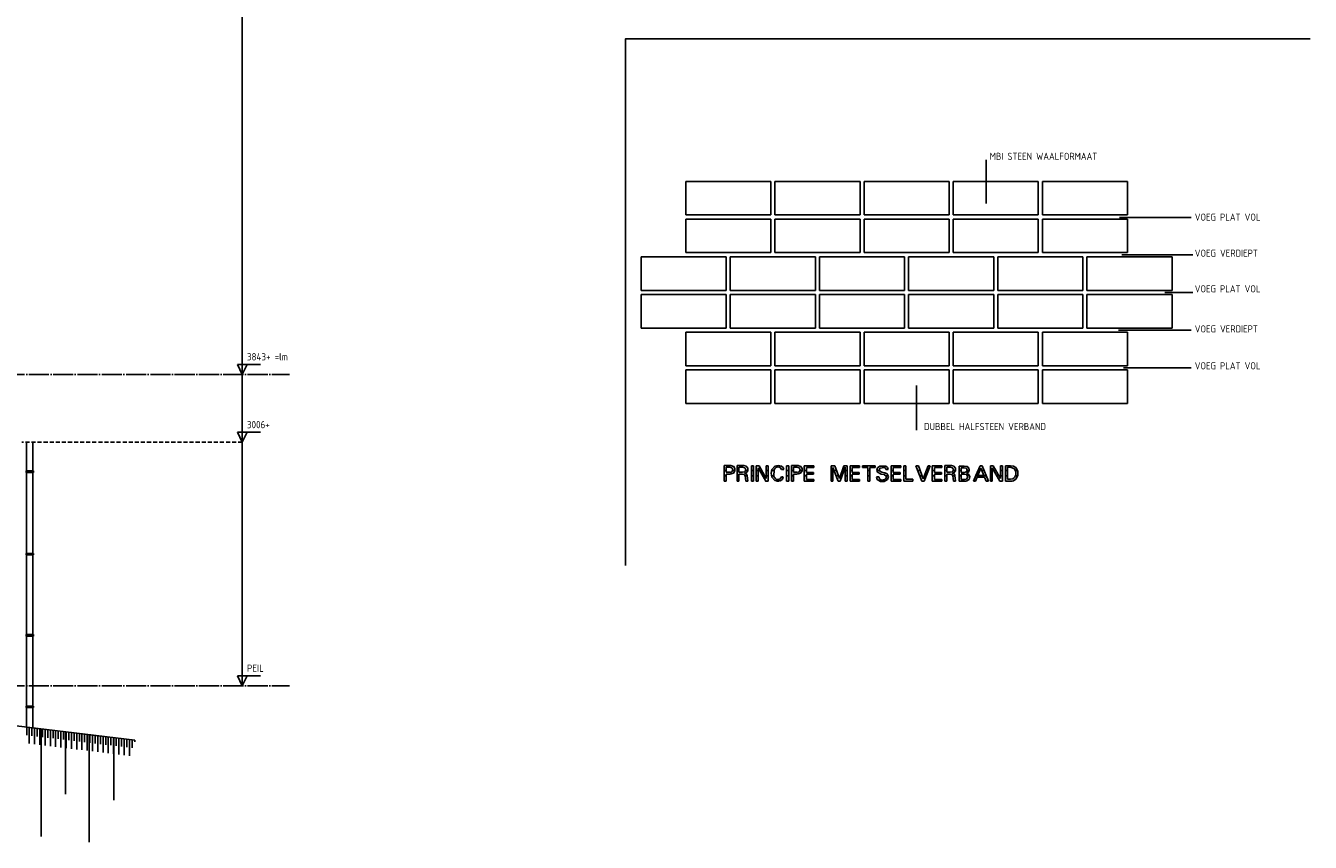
# Model space of a CAD drawing. Extents: x -52900 to 20500, y -12590 to 19148.
# Tile 32 of 39: x 4651 to 20500, y -10614 to -536. Entities that reach past the tile are written whole.
import ezdxf

# ---------------------------------------------------------------- set-up
doc = ezdxf.new("R2010")
doc.units = 0
doc.header["$MEASUREMENT"] = 0
for name, pattern in [('DASHDOT', [300, 250, -25, 0, -25]), ('DASHED', [75, 50, -25]), ('DOT', [50, 0, -50])]:
    doc.linetypes.add(name, pattern=pattern)
for name, color, linetype in [('LAYER01', 7, 'CONTINUOUS'), ('LAYER108', 2, 'DOT'), ('LAYER11', 3, 'CONTINUOUS'), ('LAYER52', 7, 'DASHED')]:
    doc.layers.add(name, color=color, linetype=linetype)
doc.styles.get("Standard").update_dxf_attribs({"font": 'isocp.shx'})

msp = doc.modelspace()

# ---------------------------------------------------------------- linework, layer by layer
at = {"layer": 'LAYER01', "color": 5, "linetype": 'Continuous'}
for p, q in [((7322.12755, -8682.09305), (7322.12755, 317.90705)), ((16499.3744, -2732.3429), (16499.3744, -2192.34275)), ((12794.37485, -2457.3433), (13844.3741, -2457.3433)), ((12794.37485, -2872.34285), (12794.37485, -2457.3433)), ((13844.3741, -2457.3433), (13844.3741, -2872.34285)), ((13894.37255, -2457.3433), (14944.37865, -2457.3433)), ((13894.37255, -2872.34285), (13894.37255, -2457.3433)), ((14944.37865, -2457.3433), (14944.37865, -2872.34285)), ((14994.37715, -2457.3433), (16044.37715, -2457.3433)), ((14994.37715, -2872.34285), (14994.37715, -2457.3433)), ((16044.37715, -2457.3433), (16044.37715, -2872.34285)), ((16094.3756, -2457.3433), (17144.3756, -2457.3433)), ((16094.3756, -2872.34285), (16094.3756, -2457.3433)), ((17144.3756, -2457.3433), (17144.3756, -2872.34285)), ((17194.3741, -2457.3433), (18244.37255, -2457.3433)), ((17194.3741, -2872.34285), (17194.3741, -2457.3433)), ((18244.37255, -2457.3433), (18244.37255, -2872.34285)), ((13844.3741, -2872.34285), (12794.37485, -2872.34285)), ((12794.37485, -2922.344), (13844.3741, -2922.344)), ((12794.37485, -3337.3436), (12794.37485, -2922.344)), ((13844.3741, -2922.344), (13844.3741, -3337.3436)), ((14944.37865, -2872.34285), (13894.37255, -2872.34285)), ((13894.37255, -2922.344), (14944.37865, -2922.344)), ((13894.37255, -3337.3436), (13894.37255, -2922.344)), ((14944.37865, -2922.344), (14944.37865, -3337.3436)), ((16044.37715, -2872.34285), (14994.37715, -2872.34285)), ((14994.37715, -2922.344), (16044.37715, -2922.344)), ((14994.37715, -3337.3436), (14994.37715, -2922.344)), ((16044.37715, -2922.344), (16044.37715, -3337.3436)), ((17144.3756, -2872.34285), (16094.3756, -2872.34285)), ((16094.3756, -2922.344), (17144.3756, -2922.344)), ((16094.3756, -3337.3436), (16094.3756, -2922.344)), ((17144.3756, -2922.344), (17144.3756, -3337.3436)), ((18244.37255, -2872.34285), (17194.3741, -2872.34285)), ((17194.3741, -2922.344), (18244.37255, -2922.344)), ((17194.3741, -3337.3436), (17194.3741, -2922.344)), ((18144.3741, -2902.343), (19029.3747, -2902.343)), ((18244.37255, -2922.344), (18244.37255, -3337.3436)), ((12244.37255, -3387.3432), (13294.37715, -3387.3432)), ((12244.37255, -3802.3426), (12244.37255, -3387.3432)), ((13844.3741, -3337.3436), (12794.37485, -3337.3436)), ((13294.37715, -3387.3432), (13294.37715, -3802.3426)), ((13344.37715, -3387.3432), (14394.3756, -3387.3432)), ((13344.37715, -3802.3426), (13344.37715, -3387.3432)), ((14944.37865, -3337.3436), (13894.37255, -3337.3436)), ((14394.3756, -3387.3432), (14394.3756, -3802.3426)), ((14444.3756, -3387.3432), (15494.3741, -3387.3432)), ((14444.3756, -3802.3426), (14444.3756, -3387.3432)), ((16044.37715, -3337.3436), (14994.37715, -3337.3436)), ((15494.3741, -3387.3432), (15494.3741, -3802.3426)), ((15544.3741, -3387.3432), (16594.37255, -3387.3432)), ((15544.3741, -3802.3426), (15544.3741, -3387.3432)), ((17144.3756, -3337.3436), (16094.3756, -3337.3436)), ((16594.37255, -3387.3432), (16594.37255, -3802.3426)), ((16644.37865, -3387.3432), (17694.37715, -3387.3432)), ((16644.37865, -3802.3426), (16644.37865, -3387.3432)), ((18244.37255, -3337.3436), (17194.3741, -3337.3436)), ((17694.37715, -3387.3432), (17694.37715, -3802.3426)), ((17744.37715, -3387.3432), (18794.3756, -3387.3432)), ((17744.37715, -3802.3426), (17744.37715, -3387.3432)), ((18174.37285, -3362.3432), (19049.3759, -3362.3432)), ((18794.3756, -3387.3432), (18794.3756, -3802.3426)), ((13294.37715, -3802.3426), (12244.37255, -3802.3426)), ((14394.3756, -3802.3426), (13344.37715, -3802.3426)), ((15494.3741, -3802.3426), (14444.3756, -3802.3426)), ((16594.37255, -3802.3426), (15544.3741, -3802.3426)), ((17694.37715, -3802.3426), (16644.37865, -3802.3426)), ((18794.3756, -3802.3426), (17744.37715, -3802.3426)), ((12244.37255, -3852.34375), (13294.37715, -3852.34375)), ((12244.37255, -4267.3435), (12244.37255, -3852.34375)), ((13294.37715, -3852.34375), (13294.37715, -4267.3435)), ((13344.37715, -3852.34375), (14394.3756, -3852.34375)), ((13344.37715, -4267.3435), (13344.37715, -3852.34375)), ((14394.3756, -3852.34375), (14394.3756, -4267.3435)), ((14444.3756, -3852.34375), (15494.3741, -3852.34375)), ((14444.3756, -4267.3435), (14444.3756, -3852.34375)), ((15494.3741, -3852.34375), (15494.3741, -4267.3435)), ((15544.3741, -3852.34375), (16594.37255, -3852.34375)), ((15544.3741, -4267.3435), (15544.3741, -3852.34375)), ((16594.37255, -3852.34375), (16594.37255, -4267.3435)), ((16644.37865, -3852.34375), (17694.37715, -3852.34375)), ((16644.37865, -4267.3435), (16644.37865, -3852.34375)), ((17694.37715, -3852.34375), (17694.37715, -4267.3435)), ((17744.37715, -3852.34375), (18794.3756, -3852.34375)), ((17744.37715, -4267.3435), (17744.37715, -3852.34375)), ((18704.37315, -3827.34415), (19049.3759, -3827.34415)), ((18794.3756, -3852.34375), (18794.3756, -4267.3435)), ((13294.37715, -4267.3435), (12244.37255, -4267.3435)), ((14394.3756, -4267.3435), (13344.37715, -4267.3435)), ((15494.3741, -4267.3435), (14444.3756, -4267.3435)), ((16594.37255, -4267.3435), (15544.3741, -4267.3435)), ((17694.37715, -4267.3435), (16644.37865, -4267.3435)), ((18794.3756, -4267.3435), (17744.37715, -4267.3435)), ((12794.37485, -4317.34315), (13844.3741, -4317.34315)), ((12794.37485, -4732.34255), (12794.37485, -4317.34315)), ((13844.3741, -4317.34315), (13844.3741, -4732.34255)), ((13894.37255, -4317.34315), (14944.37865, -4317.34315)), ((13894.37255, -4732.34255), (13894.37255, -4317.34315)), ((14944.37865, -4317.34315), (14944.37865, -4732.34255)), ((14994.37715, -4317.34315), (16044.37715, -4317.34315)), ((14994.37715, -4732.34255), (14994.37715, -4317.34315)), ((16044.37715, -4317.34315), (16044.37715, -4732.34255)), ((16094.3756, -4317.34315), (17144.3756, -4317.34315)), ((16094.3756, -4732.34255), (16094.3756, -4317.34315)), ((17144.3756, -4317.34315), (17144.3756, -4732.34255)), ((17194.3741, -4317.34315), (18244.37255, -4317.34315)), ((17194.3741, -4732.34255), (17194.3741, -4317.34315)), ((18134.37655, -4292.34315), (19029.3747, -4292.34315)), ((18244.37255, -4317.34315), (18244.37255, -4732.34255)), ((7548.37645, -4716.59315), (7262.12385, -4716.59315)), ((7262.12385, -4716.59315), (7322.12755, -4839.09265)), ((7322.12755, -4839.09265), (7322.12755, -4646.59385)), ((7322.12755, -4839.09265), (7382.12435, -4716.59315)), ((13844.3741, -4732.34255), (12794.37485, -4732.34255)), ((14944.37865, -4732.34255), (13894.37255, -4732.34255)), ((16044.37715, -4732.34255), (14994.37715, -4732.34255)), ((17144.3756, -4732.34255), (16094.3756, -4732.34255)), ((18244.37255, -4732.34255), (17194.3741, -4732.34255)), ((12794.37485, -4782.34365), (13844.3741, -4782.34365)), ((12794.37485, -5197.34345), (12794.37485, -4782.34365)), ((13844.3741, -4782.34365), (13844.3741, -5197.34345)), ((13894.37255, -4782.34365), (14944.37865, -4782.34365)), ((13894.37255, -5197.34345), (13894.37255, -4782.34365)), ((14944.37865, -4782.34365), (14944.37865, -5197.34345)), ((14994.37715, -4782.34365), (16044.37715, -4782.34365)), ((14994.37715, -5197.34345), (14994.37715, -4782.34365)), ((16044.37715, -4782.34365), (16044.37715, -5197.34345)), ((16094.3756, -4782.34365), (17144.3756, -4782.34365)), ((16094.3756, -5197.34345), (16094.3756, -4782.34365)), ((17144.3756, -4782.34365), (17144.3756, -5197.34345)), ((17194.3741, -4782.34365), (18244.37255, -4782.34365)), ((17194.3741, -5197.34345), (17194.3741, -4782.34365)), ((18194.3741, -4757.34405), (19029.3747, -4757.34405)), ((18244.37255, -4782.34365), (18244.37255, -5197.34345)), ((15639.37685, -4977.34375), (15639.37685, -5527.3426)), ((13844.3741, -5197.34345), (12794.37485, -5197.34345)), ((14944.37865, -5197.34345), (13894.37255, -5197.34345)), ((16044.37715, -5197.34345), (14994.37715, -5197.34345)), ((17144.3756, -5197.34345), (16094.3756, -5197.34345)), ((18244.37255, -5197.34345), (17194.3741, -5197.34345)), ((7322.12755, -5676.0929), (7322.12755, -5483.59375)), ((7548.37645, -5553.59305), (7262.12385, -5553.59305)), ((7262.12385, -5553.59305), (7322.12755, -5676.0929)), ((7322.12755, -5676.0929), (7382.12435, -5553.59305)), ((7322.12755, -8682.09305), (7322.12755, -8489.5935)), ((7548.37645, -8559.5932), (7262.12385, -8559.5932)), ((7262.12385, -8559.5932), (7322.12755, -8682.09305)), ((7322.12755, -8682.09305), (7382.12435, -8559.5932))]:
    msp.add_line(p, q, dxfattribs=at)
at = {"layer": 'LAYER01', "color": 1, "linetype": 'DASHDOT'}
for p, q in [((-49630.1239, -4839.15595), (7906.25, -4839.15595)), ((-49630.1239, -8682.1556), (7906.25, -8682.1556))]:
    msp.add_line(p, q, dxfattribs=at)
at = {"layer": 'LAYER01', "color": 5, "linetype": 'DASHED'}
msp.add_line((7322.12755, -5676.0929), (4602.00005, -5676.0929), dxfattribs=at)
at = {"layer": 'LAYER01', "color": 1, "linetype": 'Continuous'}
for p, q in [((4841.50085, -9212.39015), (4841.50085, -10542.39045)), ((5143.49935, -9248.8899), (5143.49935, -10020.89005)), ((5435.50035, -9284.18655), (5435.50035, -10614.18685)), ((5737.49925, -9320.6871), (5737.49925, -10092.68725))]:
    msp.add_line(p, q, dxfattribs=at)
msp.add_lwpolyline([(20500, -700), (12050, -700), (12050, -7200)], dxfattribs=at)
at = {"layer": 'LAYER108', "color": 5, "linetype": 'Continuous'}
for p, q in [((13269.3741, -6088.82715), (13269.3741, -5965.93665)), ((13269.3741, -5965.93665), (13351.8738, -5965.93665)), ((13293.1244, -6016.79725), (13293.1244, -5984.6096)), ((13293.1244, -5984.6096), (13337.19025, -5984.6096)), ((13293.1244, -6048.28035), (13293.1244, -6016.79725)), ((13337.19025, -5984.6096), (13364.19525, -5991.83085)), ((13351.8738, -5965.93665), (13381.96715, -5974.3225)), ((13376.81275, -6017.0521), (13364.27, -6042.1135)), ((13364.37835, -5991.8751), (13376.81275, -6017.0521)), ((13381.87865, -5974.218), (13401.18255, -5999.7673)), ((13401.18255, -5999.7673), (13401.18255, -6031.79475)), ((13427.50245, -6088.82715), (13427.50245, -5965.93665)), ((13427.50245, -5965.93665), (13509.68475, -5965.93665)), ((13451.25275, -6016.79725), (13451.25275, -5984.6096)), ((13451.25275, -5984.6096), (13495.3125, -5984.6096)), ((13451.25275, -6047.266), (13451.25275, -6016.79725)), ((13495.3125, -5984.6096), (13522.3175, -5991.951)), ((13509.68475, -5965.93665), (13539.8102, -5974.1783)), ((13534.62525, -6017.0521), (13522.0825, -6042.1135)), ((13522.19085, -5991.8751), (13534.62525, -6017.0521)), ((13540.0009, -5974.218), (13559.1339, -5998.53095)), ((13559.1339, -5998.53095), (13559.01335, -6029.47275)), ((13603.75215, -6070.4674), (13603.75215, -5967.65555)), ((13603.75215, -5967.65555), (13630.62285, -5967.65555)), ((13630.62285, -5967.65555), (13630.62285, -6157.3433)), ((13665.00245, -6070.4674), (13665.00245, -5967.65555)), ((13665.00245, -5967.65555), (13700.3128, -5967.65555)), ((13780.9387, -6157.3433), (13687.81585, -5993.90565)), ((13687.81585, -5993.90565), (13687.81585, -6157.3433)), ((13700.3128, -5967.65555), (13788.1241, -6123.43675)), ((13788.1241, -6123.43675), (13788.1241, -5967.65555)), ((13788.1241, -5967.65555), (13813.12715, -5967.65555)), ((13813.12715, -5967.65555), (13813.12715, -6157.3433)), ((13849.50865, -6060.37825), (13856.752, -6014.1632)), ((13856.5613, -6014.13955), (13893.9865, -5971.53205)), ((13884.6863, -6014.13955), (13883.05205, -6098.1758)), ((13907.49815, -5988.12525), (13884.64205, -6014.08425)), ((13894.0628, -5971.5622), (13934.375, -5963.24885)), ((13933.28705, -5980.94215), (13907.5485, -5988.2866)), ((13959.0622, -5988.12525), (13933.28705, -5980.94215)), ((13934.375, -5963.24885), (13974.70095, -5971.56675)), ((13974.6872, -6014.13955), (13959.13695, -5988.23435)), ((13974.6872, -5971.5622), (13994.63805, -5988.9389)), ((13987.18565, -6014.13955), (13974.6872, -6014.13955)), ((14002.8122, -6014.13955), (13987.18565, -6014.13955)), ((13994.63805, -5988.9389), (14002.742, -6014.1556)), ((14037.8128, -6070.4674), (14037.8128, -5967.65555)), ((14037.8128, -5967.65555), (14064.9994, -5967.65555)), ((14064.9994, -5967.65555), (14064.9994, -6157.3433)), ((14099.0631, -6088.82715), (14099.0631, -5965.93665)), ((14099.0631, -5965.93665), (14181.5628, -5965.93665)), ((14123.12315, -6016.79725), (14123.12315, -5984.6096)), ((14123.12315, -5984.6096), (14166.87315, -5984.6096)), ((14123.12315, -6048.28035), (14123.12315, -6016.79725)), ((14166.87315, -5984.6096), (14193.88275, -5991.83085)), ((14181.5628, -5965.93665), (14211.6562, -5974.3225)), ((14206.50175, -6017.00135), (14193.95295, -6042.11045)), ((14194.0613, -5991.8751), (14206.50175, -6017.00135)), ((14211.5616, -5974.218), (14230.8716, -5999.76885)), ((14230.8716, -5999.76885), (14230.8716, -6031.7932)), ((14257.18535, -6060.07765), (14257.18535, -5966.5619)), ((14257.18535, -5966.5619), (14374.68565, -5966.5619)), ((14374.68565, -5988.4369), (14283.1253, -5988.4369)), ((14283.1253, -5988.4369), (14283.1253, -6048.9834)), ((14374.68565, -5966.5619), (14374.68565, -5988.4369)), ((14587.49845, -6068.359), (14587.49845, -5967.96875)), ((14587.49845, -5967.96875), (14633.12225, -5967.96875)), ((14673.75185, -6157.3433), (14610.31035, -5987.3432)), ((14610.31035, -5987.3432), (14610.31035, -6157.3433)), ((14633.12225, -5967.96875), (14689.37835, -6124.45295)), ((14689.37835, -6124.45295), (14743.1259, -5967.96875)), ((14760.93595, -5986.327), (14698.7488, -6157.3433)), ((14743.1259, -5967.96875), (14785.93905, -5967.96875)), ((14760.93595, -6157.3433), (14760.93595, -5986.327)), ((14785.93905, -5967.96875), (14785.93905, -6157.3433)), ((14822.50365, -6060.07765), (14822.50365, -5966.5619)), ((14822.50365, -5966.5619), (14940.00245, -5966.5619)), ((14940.00245, -5988.4369), (14848.4375, -5988.4369)), ((14848.4375, -5988.4369), (14848.4375, -6048.9834)), ((14940.00245, -5966.5619), (14940.00245, -5988.4369)), ((14976.87835, -5987.03155), (14976.87835, -5966.24985)), ((14976.87835, -5966.24985), (15055.62895, -5966.24985)), ((15041.2491, -5987.03155), (14976.87835, -5987.03155)), ((15041.2491, -6157.3433), (15041.2491, -5987.03155)), ((15055.62895, -5966.24985), (15129.37775, -5966.24985)), ((15129.37775, -5987.03155), (15067.18905, -5987.03155)), ((15067.18905, -5987.03155), (15067.18905, -6157.3433)), ((15129.37775, -5966.24985), (15129.37775, -5987.03155)), ((15152.20945, -6020.7859), (15160.4843, -5993.4326)), ((15161.56005, -6047.73445), (15152.20945, -6020.7859)), ((15160.62315, -5993.35975), (15189.70945, -5972.21565)), ((15192.18595, -5995.46815), (15179.7882, -6014.47525)), ((15179.7882, -6014.47525), (15187.3047, -6035.9295)), ((15189.69115, -5972.26485), (15261.67295, -5972.74435)), ((15240.9378, -5988.20265), (15192.06545, -5995.4712)), ((15257.96965, -5997.0257), (15240.7547, -5988.2519)), ((15264.6881, -6015.1558), (15257.96965, -5997.0257)), ((15261.56615, -5972.57805), (15281.97785, -5989.90745)), ((15278.12345, -6015.1558), (15264.6881, -6015.1558)), ((15290.9378, -6015.1558), (15278.12345, -6015.1558)), ((15281.97785, -5989.90745), (15291.127, -6015.00855)), ((15329.06645, -6060.07765), (15329.06645, -5966.5619)), ((15329.06645, -5966.5619), (15446.56525, -5966.5619)), ((15446.56525, -5988.4369), (15354.9988, -5988.4369)), ((15354.9988, -5988.4369), (15354.9988, -6048.9834)), ((15446.56525, -5966.5619), (15446.56525, -5988.4369)), ((15483.1238, -6072.18665), (15483.1238, -5968.98345)), ((15483.1238, -5968.98345), (15509.0637, -5968.98345)), ((15509.0637, -5968.98345), (15509.0637, -6134.531)), ((15707.1869, -6158.1253), (15634.375, -5968.74925)), ((15634.375, -5968.74925), (15650.00155, -5968.74925)), ((15650.00155, -5968.74925), (15664.3738, -5968.74925)), ((15664.3738, -5968.74925), (15722.50365, -6130.39015)), ((15722.50365, -6130.39015), (15785.93905, -5968.74925)), ((15810.93445, -5968.74925), (15735.00215, -6158.1253)), ((15785.93905, -5968.74925), (15810.93445, -5968.74925)), ((15835.9375, -6060.07765), (15835.9375, -5966.5619)), ((15835.9375, -5966.5619), (15953.4378, -5966.5619)), ((15953.4378, -5988.4369), (15861.87745, -5988.4369)), ((15861.87745, -5988.4369), (15861.87745, -6048.9834)), ((15953.4378, -5966.5619), (15953.4378, -5988.4369)), ((15990.00245, -6088.82715), (15990.00245, -5965.93665)), ((15990.00245, -5965.93665), (16072.5006, -5965.93665)), ((16014.06095, -6016.79725), (16014.06095, -5984.6096)), ((16014.06095, -5984.6096), (16058.12835, -5984.6096)), ((16014.06095, -6047.266), (16014.06095, -6016.79725)), ((16058.12835, -5984.6096), (16085.12575, -5991.951)), ((16072.5006, -5965.93665), (16102.62605, -5974.1783)), ((16097.435, -6017.0521), (16084.89225, -6042.1135)), ((16084.9991, -5991.8751), (16097.435, -6017.0521)), ((16102.4994, -5974.218), (16121.7224, -5998.37725)), ((16121.7224, -5998.37725), (16121.7407, -6029.20835)), ((16166.2506, -6049.6876), (16166.2506, -5971.7964)), ((16166.2506, -5971.7964), (16230.3131, -5971.7964)), ((16190.31065, -6022.6555), (16190.31065, -5991.48405)), ((16190.31065, -5991.48405), (16230.3131, -5991.48405)), ((16190.31065, -6049.6876), (16190.31065, -6022.6555)), ((16230.3131, -5971.7964), (16264.6164, -5976.97065)), ((16230.3131, -5991.48405), (16256.27135, -5997.62075)), ((16266.6687, -6020.1229), (16256.2027, -6042.46485)), ((16256.25305, -5997.7333), (16266.6687, -6020.1229)), ((16264.6866, -5976.9531), (16286.07485, -5994.21615)), ((16292.5064, -6020.9141), (16281.3446, -6046.006)), ((16286.07485, -5994.21615), (16292.5064, -6020.9141)), ((16373.43595, -6085.7025), (16425, -5966.24985)), ((16399.68565, -6086.01455), (16436.56005, -5995.70235)), ((16425, -5966.24985), (16450.93995, -5966.24985)), ((16436.56005, -5995.70235), (16473.1247, -6086.01455)), ((16450.93995, -5966.24985), (16528.75365, -6157.03125)), ((16553.7491, -6070.4674), (16553.7491, -5967.65555)), ((16553.7491, -5967.65555), (16589.06095, -5967.65555)), ((16669.68535, -6157.3433), (16576.5625, -5993.90565)), ((16576.5625, -5993.90565), (16576.5625, -6157.3433)), ((16589.06095, -5967.65555), (16677.1881, -6123.43675)), ((16677.1881, -6123.43675), (16677.1881, -5967.65555)), ((16677.1881, -5967.65555), (16701.8753, -5967.65555)), ((16701.8753, -5967.65555), (16701.8753, -6157.3433)), ((16738.7497, -6071.4836), (16738.7497, -5966.5619)), ((16738.7497, -5966.5619), (16802.19115, -5966.5619)), ((16764.68965, -6071.4836), (16764.68965, -5986.327)), ((16764.68965, -5986.327), (16802.19115, -5986.327)), ((16802.19115, -5966.5619), (16837.1338, -5970.932)), ((16802.19115, -5986.327), (16849.9298, -6007.0675)), ((16837.1338, -5970.932), (16867.63915, -5988.36405)), ((16850, -6007.1083), (16864.97955, -6041.3349)), ((16867.5003, -5988.4369), (16890.3183, -6034.6363)), ((13269.3741, -6157.3433), (13269.3741, -6088.82715)), ((13293.1244, -6157.3433), (13269.3741, -6157.3433)), ((13337.19025, -6048.28035), (13293.1244, -6048.28035)), ((13337.19025, -6069.06205), (13293.1244, -6069.06205)), ((13293.1244, -6069.06205), (13293.1244, -6157.3433)), ((13337.19025, -6069.06205), (13337.19025, -6069.06205)), ((13381.87865, -6057.2647), (13337.27875, -6069.09675)), ((13364.37835, -6042.0315), (13337.35505, -6048.36425)), ((13401.18255, -6031.79475), (13381.87865, -6057.3456)), ((13427.50245, -6157.3433), (13427.50245, -6088.82715)), ((13451.25275, -6157.3433), (13427.50245, -6157.3433)), ((13495.3125, -6047.266), (13451.25275, -6047.266)), ((13495.3125, -6069.06205), (13451.25275, -6069.06205)), ((13451.25275, -6069.06205), (13451.25275, -6157.3433)), ((13522.19085, -6042.0315), (13495.17975, -6047.1977)), ((13515.76995, -6074.7032), (13495.32015, -6068.98615)), ((13526.56555, -6092.968), (13515.76995, -6074.7032)), ((13519.0628, -6058.67195), (13541.32385, -6067.49955)), ((13540.0009, -6053.51485), (13519.2276, -6058.7513)), ((13534.6878, -6157.3433), (13526.56555, -6092.968)), ((13559.68475, -6157.3433), (13534.6878, -6157.3433)), ((13559.01335, -6029.47275), (13539.6271, -6053.6747)), ((13541.32385, -6067.49955), (13552.2705, -6088.7829)), ((13552.4994, -6088.82715), (13559.68475, -6157.3433)), ((13603.75215, -6157.3433), (13603.75215, -6070.4674)), ((13630.62285, -6157.3433), (13603.75215, -6157.3433)), ((13665.00245, -6157.3433), (13665.00245, -6070.4674)), ((13687.81585, -6157.3433), (13665.00245, -6157.3433)), ((13813.12715, -6157.3433), (13780.9387, -6157.3433)), ((13857.81555, -6106.56165), (13849.50865, -6060.37825)), ((13894.0628, -6149.8436), (13857.66905, -6106.5979)), ((13883.12835, -6098.04575), (13907.5363, -6131.00435)), ((13962.80975, -6151.952), (13894.133, -6149.8863)), ((13907.49815, -6131.1722), (13934.13545, -6137.43555)), ((13934.13545, -6137.43555), (13960.21425, -6129.187)), ((13960.31495, -6129.06225), (13974.8276, -6103.30735)), ((13986.49595, -6132.19795), (13962.5824, -6152.01225)), ((13974.6872, -6103.43705), (13998.1262, -6103.43705)), ((13998.1262, -6103.43705), (13986.49595, -6132.19795)), ((14037.8128, -6157.3433), (14037.8128, -6070.4674)), ((14064.9994, -6157.3433), (14037.8128, -6157.3433)), ((14099.0631, -6157.3433), (14099.0631, -6088.82715)), ((14123.12315, -6157.3433), (14099.0631, -6157.3433)), ((14166.87315, -6048.28035), (14123.12315, -6048.28035)), ((14166.87315, -6069.06205), (14123.12315, -6069.06205)), ((14123.12315, -6069.06205), (14123.12315, -6157.3433)), ((14166.87315, -6069.06205), (14166.87315, -6069.06205)), ((14211.5616, -6057.2647), (14166.9876, -6068.9434)), ((14194.0613, -6042.0315), (14167.04405, -6048.3612)), ((14230.8716, -6031.7932), (14211.5616, -6057.34255)), ((14257.18535, -6157.3433), (14257.18535, -6060.07765)), ((14374.68565, -6157.3433), (14257.18535, -6157.3433)), ((14283.1253, -6048.9834), (14369.37255, -6048.9834)), ((14369.37255, -6069.3737), (14283.1253, -6069.3737)), ((14283.1253, -6069.3737), (14283.1253, -6135.54725)), ((14283.1253, -6135.54725), (14374.68565, -6135.54725)), ((14369.37255, -6048.9834), (14369.37255, -6069.3737)), ((14374.68565, -6135.54725), (14374.68565, -6157.3433)), ((14587.49845, -6157.3433), (14587.49845, -6068.359)), ((14610.31035, -6157.3433), (14587.49845, -6157.3433)), ((14698.7488, -6157.3433), (14673.75185, -6157.3433)), ((14785.93905, -6157.3433), (14760.93595, -6157.3433)), ((14822.50365, -6157.3433), (14822.50365, -6060.07765)), ((14940.00245, -6157.3433), (14822.50365, -6157.3433)), ((14848.4375, -6048.9834), (14934.69085, -6048.9834)), ((14934.69085, -6069.3737), (14848.4375, -6069.3737)), ((14848.4375, -6069.3737), (14848.4375, -6135.54725)), ((14848.4375, -6135.54725), (14940.00245, -6135.54725)), ((14934.69085, -6048.9834), (14934.69085, -6069.3737)), ((14940.00245, -6135.54725), (14940.00245, -6157.3433)), ((15067.18905, -6157.3433), (15041.2491, -6157.3433)), ((15149.37895, -6105.859), (15175.3128, -6105.859)), ((15157.18535, -6134.99945), (15149.54375, -6105.98375)), ((15196.611, -6159.46885), (15157.17315, -6135.04675)), ((15206.56435, -6069.5305), (15161.5982, -6047.69785)), ((15175.3128, -6105.859), (15188.83665, -6135.10245)), ((15187.19025, -6035.9371), (15213.8138, -6046.3398)), ((15189.06405, -6134.99945), (15223.172, -6143.21785)), ((15243.12285, -6160.2352), (15196.611, -6159.46885)), ((15240.9378, -6076.0929), (15206.56435, -6069.5305)), ((15213.7512, -6046.3272), (15249.0616, -6053.9837)), ((15223.172, -6143.21785), (15256.84965, -6133.4038)), ((15267.81465, -6097.5773), (15240.9134, -6076.2039)), ((15283.43505, -6137.0304), (15243.12285, -6160.2352)), ((15249.0616, -6053.9837), (15280.2185, -6068.52225)), ((15256.8741, -6133.5148), (15268.2007, -6117.20315)), ((15268.2007, -6117.20315), (15267.7643, -6097.3938)), ((15280.3131, -6068.5158), (15295.2179, -6100.6115)), ((15295.3125, -6100.7019), (15283.51745, -6137.027)), ((15329.06645, -6157.3433), (15329.06645, -6060.07765)), ((15446.56525, -6157.3433), (15329.06645, -6157.3433)), ((15354.9988, -6048.9834), (15441.25365, -6048.9834)), ((15441.25365, -6069.3737), (15354.9988, -6069.3737)), ((15354.9988, -6069.3737), (15354.9988, -6135.54725)), ((15354.9988, -6135.54725), (15446.56525, -6135.54725)), ((15441.25365, -6048.9834), (15441.25365, -6069.3737)), ((15446.56525, -6135.54725), (15446.56525, -6157.3433)), ((15483.1238, -6157.3433), (15483.1238, -6072.18665)), ((15597.19085, -6157.3433), (15483.1238, -6157.3433)), ((15509.0637, -6134.531), (15597.19085, -6134.531)), ((15597.19085, -6134.531), (15597.19085, -6157.3433)), ((15735.00215, -6158.1253), (15707.1869, -6158.1253)), ((15835.9375, -6157.3433), (15835.9375, -6060.07765)), ((15953.4378, -6157.3433), (15835.9375, -6157.3433)), ((15861.87745, -6048.9834), (15948.1262, -6048.9834)), ((15948.1262, -6069.3737), (15861.87745, -6069.3737)), ((15861.87745, -6069.3737), (15861.87745, -6135.54725)), ((15861.87745, -6135.54725), (15953.4378, -6135.54725)), ((15948.1262, -6048.9834), (15948.1262, -6069.3737)), ((15953.4378, -6135.54725), (15953.4378, -6157.3433)), ((15990.00245, -6157.3433), (15990.00245, -6088.82715)), ((16014.06095, -6157.3433), (15990.00245, -6157.3433)), ((16058.12835, -6047.266), (16014.06095, -6047.266)), ((16058.12835, -6069.06205), (16014.06095, -6069.06205)), ((16014.06095, -6069.06205), (16014.06095, -6157.3433)), ((16084.9991, -6042.0315), (16057.9956, -6047.19465)), ((16078.3264, -6074.89165), (16058.0719, -6069.30085)), ((16089.06405, -6092.968), (16078.3264, -6074.89165)), ((16102.4994, -6053.51485), (16081.7642, -6058.6342)), ((16081.87715, -6058.67195), (16104.1397, -6067.49955)), ((16097.49755, -6157.3433), (16089.06405, -6092.968)), ((16122.5006, -6157.3433), (16097.49755, -6157.3433)), ((16121.7407, -6029.20835), (16102.6001, -6053.3741)), ((16104.1397, -6067.49955), (16115.08635, -6088.7829)), ((16114.99785, -6088.82715), (16122.5006, -6157.3433)), ((16166.2506, -6157.3433), (16166.2506, -6049.6876)), ((16230.3131, -6157.3433), (16166.2506, -6157.3433)), ((16230.3131, -6049.6876), (16190.31065, -6049.6876)), ((16190.31065, -6102.65505), (16190.31065, -6069.3737)), ((16190.31065, -6069.3737), (16232.50425, -6069.3737)), ((16190.31065, -6137.5778), (16190.31065, -6102.65505)), ((16232.50425, -6137.5778), (16190.31065, -6137.5778)), ((16256.25305, -6042.4206), (16230.2429, -6049.7097)), ((16261.56465, -6154.21865), (16230.42755, -6157.34785)), ((16232.50425, -6069.3737), (16257.43105, -6074.5781)), ((16257.4997, -6132.4211), (16232.58515, -6137.6335)), ((16281.3446, -6046.006), (16257.20215, -6059.10415)), ((16273.06365, -6103.67775), (16257.222, -6132.6046)), ((16257.4997, -6059.06145), (16287.7838, -6073.93225)), ((16257.4997, -6074.60825), (16273.06365, -6103.67775)), ((16290.21455, -6137.0304), (16261.22285, -6154.17595)), ((16287.7838, -6073.93225), (16300.8209, -6104.9885)), ((16300.8209, -6104.9885), (16290.21455, -6137.0304)), ((16342.5003, -6157.3433), (16373.43595, -6085.7025)), ((16369.6869, -6157.3433), (16342.5003, -6157.3433)), ((16389.9994, -6106.4842), (16369.6869, -6157.3433)), ((16480.9372, -6106.4842), (16389.9994, -6106.4842)), ((16437.81435, -6086.01455), (16399.68565, -6086.01455)), ((16473.1247, -6086.01455), (16437.81435, -6086.01455)), ((16501.87685, -6157.03125), (16480.9372, -6106.4842)), ((16528.75365, -6157.03125), (16501.87685, -6157.03125)), ((16528.75365, -6157.03125), (16528.75365, -6157.03125)), ((16553.7491, -6157.3433), (16553.7491, -6070.4674)), ((16576.5625, -6157.3433), (16553.7491, -6157.3433)), ((16701.8753, -6157.3433), (16669.68535, -6157.3433)), ((16738.7497, -6157.3433), (16738.7497, -6071.4836)), ((16802.19115, -6157.3433), (16738.7497, -6157.3433)), ((16764.68965, -6134.531), (16764.68965, -6071.4836)), ((16802.19115, -6134.531), (16764.68965, -6134.531)), ((16837.4054, -6151.7067), (16802.0645, -6157.2483)), ((16828.8452, -6129.6398), (16802.1332, -6134.6054)), ((16850, -6112.65565), (16828.8452, -6129.6398)), ((16867.5003, -6132.4211), (16837.4054, -6151.7067)), ((16864.9536, -6078.6461), (16849.8657, -6112.92305)), ((16864.97955, -6041.3349), (16864.9536, -6078.6461)), ((16890.28015, -6086.31515), (16867.39805, -6132.46385)), ((16890.3183, -6034.6363), (16890.28015, -6086.31515))]:
    msp.add_line(p, q, dxfattribs=at)
at = {"layer": 'LAYER108', "color": 2, "linetype": 'Continuous'}
for p, q in [((13293.1244, -6026.4591), (13269.3741, -6026.4591)), ((13293.1244, -6091.1175), (13269.3741, -6091.1175)), ((13293.1244, -6155.7762), (13269.3741, -6155.7762)), ((13402.652, -6026.4591), (13375.34485, -6026.4591)), ((13451.25275, -6026.4591), (13427.50245, -6026.4591)), ((13451.25275, -6091.1175), (13427.50245, -6091.1175)), ((13451.25275, -6155.7762), (13427.50245, -6155.7762)), ((13552.73895, -6091.1175), (13526.21765, -6091.1175)), ((13559.964, -6026.4591), (13533.1558, -6026.4591)), ((13559.51995, -6155.7762), (13534.4925, -6155.7762)), ((13630.62285, -6026.4591), (13603.75215, -6026.4591)), ((13630.62285, -6091.1175), (13603.75215, -6091.1175)), ((13630.62285, -6155.7762), (13603.75215, -6155.7762)), ((13687.81585, -6026.4591), (13665.00245, -6026.4591)), ((13687.81585, -6091.1175), (13665.00245, -6091.1175)), ((13687.81585, -6155.7762), (13665.00245, -6155.7762)), ((13733.45945, -6026.4591), (13706.35985, -6026.4591)), ((13769.90965, -6091.1175), (13743.2022, -6091.1175)), ((13813.12715, -6155.7762), (13780.0461, -6155.7762)), ((13813.12715, -6026.4591), (13788.1241, -6026.4591)), ((13813.12715, -6091.1175), (13788.1241, -6091.1175)), ((13881.514, -6091.1175), (13853.244, -6091.1175)), ((13881.7169, -6026.4591), (13853.25625, -6026.4591)), ((13947.62725, -6155.7762), (13914.86815, -6155.7762)), ((14064.9994, -6026.4591), (14037.8128, -6026.4591)), ((14064.9994, -6091.1175), (14037.8128, -6091.1175)), ((14064.9994, -6155.7762), (14037.8128, -6155.7762)), ((14123.12315, -6026.4591), (14099.0631, -6026.4591)), ((14123.12315, -6091.1175), (14099.0631, -6091.1175)), ((14123.12315, -6155.7762), (14099.0631, -6155.7762)), ((14232.341, -6026.4591), (14205.03385, -6026.4591)), ((14283.1253, -6026.4591), (14257.18535, -6026.4591)), ((14283.1253, -6091.1175), (14257.18535, -6091.1175)), ((14374.68565, -6155.7762), (14257.18535, -6155.7762)), ((14610.31035, -6026.4591), (14587.49845, -6026.4591)), ((14610.31035, -6091.1175), (14587.49845, -6091.1175)), ((14610.31035, -6155.7762), (14587.49845, -6155.7762)), ((14654.1504, -6026.4591), (14624.9054, -6026.4591)), ((14677.3926, -6091.1175), (14649.0402, -6091.1175)), ((14699.31795, -6155.7762), (14673.16895, -6155.7762)), ((14722.83325, -6091.1175), (14700.8255, -6091.1175)), ((14746.34245, -6026.4591), (14723.0362, -6026.4591)), ((14785.93905, -6026.4591), (14760.93595, -6026.4591)), ((14785.93905, -6091.1175), (14760.93595, -6091.1175)), ((14785.93905, -6155.7762), (14760.93595, -6155.7762)), ((14848.4375, -6026.4591), (14822.50365, -6026.4591)), ((14848.4375, -6091.1175), (14822.50365, -6091.1175)), ((14940.00245, -6155.7762), (14822.50365, -6155.7762)), ((15067.18905, -6026.4591), (15041.2491, -6026.4591)), ((15067.18905, -6091.1175), (15041.2491, -6091.1175)), ((15067.18905, -6155.7762), (15041.2491, -6155.7762)), ((15181.18135, -6026.4591), (15152.6779, -6026.4591)), ((15256.08215, -6155.7762), (15186.42425, -6155.7762)), ((15293.91325, -6091.1175), (15264.4974, -6091.1175)), ((15354.9988, -6026.4591), (15329.06645, -6026.4591)), ((15354.9988, -6091.1175), (15329.06645, -6091.1175)), ((15446.56525, -6155.7762), (15329.06645, -6155.7762)), ((15509.0637, -6026.4591), (15483.1238, -6026.4591)), ((15509.0637, -6091.1175), (15483.1238, -6091.1175)), ((15597.19085, -6155.7762), (15483.1238, -6155.7762)), ((15685.1288, -6026.4591), (15656.5613, -6026.4591)), ((15708.3786, -6091.1175), (15681.4255, -6091.1175)), ((15735.94515, -6155.7762), (15706.28205, -6155.7762)), ((15761.87285, -6091.1175), (15737.9135, -6091.1175)), ((15787.79295, -6026.4591), (15763.2904, -6026.4591)), ((15861.87745, -6026.4591), (15835.9375, -6026.4591)), ((15861.87745, -6091.1175), (15835.9375, -6091.1175)), ((15953.4378, -6155.7762), (15835.9375, -6155.7762)), ((16014.06095, -6026.4591), (15990.00245, -6026.4591)), ((16014.06095, -6091.1175), (15990.00245, -6091.1175)), ((16014.06095, -6155.7762), (15990.00245, -6155.7762)), ((16115.25115, -6091.1175), (16088.71615, -6091.1175)), ((16122.6013, -6026.4591), (16095.9656, -6026.4591)), ((16122.3297, -6155.7747), (16097.2946, -6155.7747)), ((16190.31065, -6026.4591), (16166.2506, -6026.4591)), ((16190.31065, -6091.1175), (16166.2506, -6091.1175)), ((16252.2644, -6155.7747), (16166.2506, -6155.7747)), ((16291.6275, -6026.4591), (16265.96525, -6026.4591)), ((16298.19945, -6091.1175), (16270.76415, -6091.1175)), ((16370.31405, -6155.7747), (16343.1778, -6155.7747)), ((16501.8692, -6091.1175), (16371.09985, -6091.1175)), ((16424.00515, -6026.4591), (16399.0082, -6026.4591)), ((16475.49895, -6026.4591), (16449.0143, -6026.4591)), ((16528.24095, -6155.7747), (16501.3565, -6155.7747)), ((16576.5625, -6026.4591), (16553.7491, -6026.4591)), ((16576.5625, -6091.1175), (16553.7491, -6091.1175)), ((16576.5625, -6155.7747), (16553.7491, -6155.7747)), ((16622.32665, -6026.4591), (16595.1065, -6026.4591)), ((16658.9035, -6091.1175), (16631.9504, -6091.1175)), ((16701.8753, -6155.7747), (16668.7927, -6155.7747)), ((16701.8753, -6026.4591), (16677.1881, -6026.4591)), ((16701.8753, -6091.1175), (16677.1881, -6091.1175)), ((16764.68965, -6026.4591), (16738.7497, -6026.4591)), ((16764.68965, -6091.1175), (16738.7497, -6091.1175)), ((16823.11555, -6155.7747), (16738.7497, -6155.7747)), ((16888.0829, -6026.4591), (16860.52245, -6026.4591)), ((16889.0396, -6091.1175), (16861.38305, -6091.1175))]:
    msp.add_line(p, q, dxfattribs=at)
at = {"layer": 'LAYER11', "color": 1, "linetype": 'Continuous'}
msp.add_line((1281.9976, -8782.1556), (5997.87445, -9352.15605), dxfattribs=at)
at = {"layer": 'LAYER11', "color": 5, "linetype": 'Continuous'}
for p, q in [((4662.72545, -9291.51075), (4662.72545, -9190.77835)), ((4695.22475, -9396.1708), (4695.22475, -9194.70675)), ((4695.22475, -9295.4384), (4695.22475, -9194.70675)), ((4727.73055, -9299.36675), (4727.73055, -9198.6351)), ((4760.22985, -9404.02605), (4760.22985, -9202.5635)), ((4760.22985, -9303.29515), (4760.22985, -9202.5635)), ((4792.72955, -9307.2235), (4792.72955, -9206.49185)), ((4825.2289, -9411.8828), (4825.2289, -9210.42025)), ((4825.2289, -9311.1519), (4825.2289, -9210.42025)), ((4857.7282, -9315.0795), (4857.7282, -9214.34785)), ((4890.2279, -9419.73955), (4890.2279, -9218.2762)), ((4890.2279, -9319.00785), (4890.2279, -9218.2762)), ((4922.7272, -9322.93625), (4922.7272, -9222.2046)), ((4955.2265, -9427.5963), (4955.2265, -9226.1322)), ((4955.2265, -9326.8646), (4955.2265, -9226.1322)), ((4987.7262, -9330.79225), (4987.7262, -9230.06135)), ((5020.2255, -9435.45225), (5020.2255, -9233.98895)), ((5020.2255, -9334.72135), (5020.2255, -9233.98895)), ((5052.72485, -9338.649), (5052.72485, -9237.9181)), ((5085.22455, -9443.309), (5085.22455, -9241.8457)), ((5085.22455, -9342.57735), (5085.22455, -9241.8457)), ((5117.73035, -9346.50575), (5117.73035, -9245.7733)), ((5150.22965, -9451.16575), (5150.22965, -9249.70245)), ((5150.22965, -9350.43335), (5150.22965, -9249.70245)), ((5182.72895, -9354.3625), (5182.72895, -9253.63005)), ((5215.22865, -9459.02175), (5215.22865, -9257.55845)), ((5215.22865, -9358.2901), (5215.22865, -9257.55845)), ((5247.72795, -9362.2177), (5247.72795, -9261.4868)), ((5280.22765, -9466.87775), (5280.22765, -9265.4152)), ((5280.22765, -9366.14685), (5280.22765, -9265.4152)), ((5312.72695, -9370.07445), (5312.72695, -9269.34355)), ((5345.2263, -9474.7345), (5345.2263, -9273.2712)), ((5345.2263, -9374.0036), (5345.2263, -9273.2712)), ((5377.726, -9377.9312), (5377.726, -9277.19955)), ((5410.2253, -9482.59125), (5410.2253, -9281.12795)), ((5410.2253, -9381.8596), (5410.2253, -9281.12795)), ((5442.7246, -9385.78795), (5442.7246, -9285.0563)), ((5475.2304, -9490.448), (5475.2304, -9288.9839)), ((5475.2304, -9389.7156), (5475.2304, -9288.9839)), ((5507.7301, -9393.64395), (5507.7301, -9292.9123)), ((5540.2294, -9498.304), (5540.2294, -9296.84065)), ((5540.2294, -9397.57235), (5540.2294, -9296.84065)), ((5572.72875, -9401.5007), (5572.72875, -9300.76905)), ((5605.2284, -9506.15995), (5605.2284, -9304.6974)), ((5605.2284, -9405.4291), (5605.2284, -9304.6974)), ((5637.72775, -9409.35745), (5637.72775, -9308.62505)), ((5670.22705, -9514.0167), (5670.22705, -9312.55415)), ((5670.22705, -9413.28505), (5670.22705, -9312.55415)), ((5702.72675, -9417.21345), (5702.72675, -9316.4818)), ((5735.22605, -9521.87345), (5735.22605, -9320.4094)), ((5735.22605, -9421.1418), (5735.22605, -9320.4094)), ((5767.72535, -9425.06945), (5767.72535, -9324.33855)), ((5800.22505, -9529.72945), (5800.22505, -9328.26615)), ((5800.22505, -9428.99855), (5800.22505, -9328.26615)), ((5832.7244, -9432.9262), (5832.7244, -9332.1953)), ((5865.2302, -9537.5862), (5865.2302, -9336.1229)), ((5865.2302, -9436.85455), (5865.2302, -9336.1229)), ((5897.7295, -9440.78295), (5897.7295, -9340.05125)), ((5930.2292, -9545.44295), (5930.2292, -9343.97965)), ((5930.2292, -9444.71055), (5930.2292, -9343.97965)), ((5962.7285, -9448.6397), (5962.7285, -9347.90725)), ((5995.2282, -9374.05015), (5995.2282, -9351.83565)), ((5995.2282, -9374.0555), (5995.2282, -9351.83565))]:
    msp.add_line(p, q, dxfattribs=at)
at = {"layer": 'LAYER52', "color": 1, "linetype": 'Continuous'}
for p, q in [((4660.2497, -5676.0929), (4660.2497, -9195.31175)), ((4740.24775, -5676.0929), (4740.24775, -9195.31175)), ((4745.24955, -6030.1552), (4655.2479, -6030.1552)), ((4655.2479, -6030.1552), (4655.2479, -6050.156)), ((4655.2479, -6050.156), (4745.24955, -6050.156)), ((4745.24955, -6050.156), (4745.24955, -6030.1552)), ((4745.24955, -7048.156), (4655.2479, -7048.156)), ((4655.2479, -7048.156), (4655.2479, -7068.15565)), ((4655.2479, -7068.15565), (4745.24955, -7068.15565)), ((4745.24955, -7068.15565), (4745.24955, -7048.156)), ((4745.24955, -8048.156), (4655.2479, -8048.156)), ((4655.2479, -8048.156), (4655.2479, -8068.15565)), ((4655.2479, -8068.15565), (4745.24955, -8068.15565)), ((4745.24955, -8068.15565), (4745.24955, -8048.156)), ((4745.24955, -8932.1556), (4655.2479, -8932.1556)), ((4655.2479, -8932.1556), (4655.2479, -8952.1553)), ((4655.2479, -8952.1553), (4745.24955, -8952.1553)), ((4745.24955, -8952.1553), (4745.24955, -8932.1556))]:
    msp.add_line(p, q, dxfattribs=at)

# ---------------------------------------------------------------- texts
at = {"layer": 'LAYER01', "color": 1}
for s, p in [('3843+ =lm', (7380.3772, -4667.3435)), ('3006+', (7380.3772, -5504.3438)), ('PEIL', (7380.3772, -8510.34315))]:
    msp.add_text(s, height=90, dxfattribs=at).set_placement(p)
at = {"layer": 'LAYER108', "color": 2}
for s, p in [('MBI STEEN WAALFORMAAT', (16544.37255, -2192.34275)), ('VOEG PLAT VOL', (19074.37895, -2942.3435)), ('VOEG VERDIEPT', (19074.37895, -3387.3432)), ('VOEG PLAT VOL', (19074.37895, -3827.34415)), ('VOEG VERDIEPT', (19074.37895, -4322.34345)), ('VOEG PLAT VOL', (19074.37895, -4777.34335)), ('DUBBEL HALFSTEEN VERBAND', (15734.375, -5527.3426))]:
    msp.add_text(s, height=87.5, dxfattribs=at).set_placement(p)

doc.saveas('drawing.dxf')
